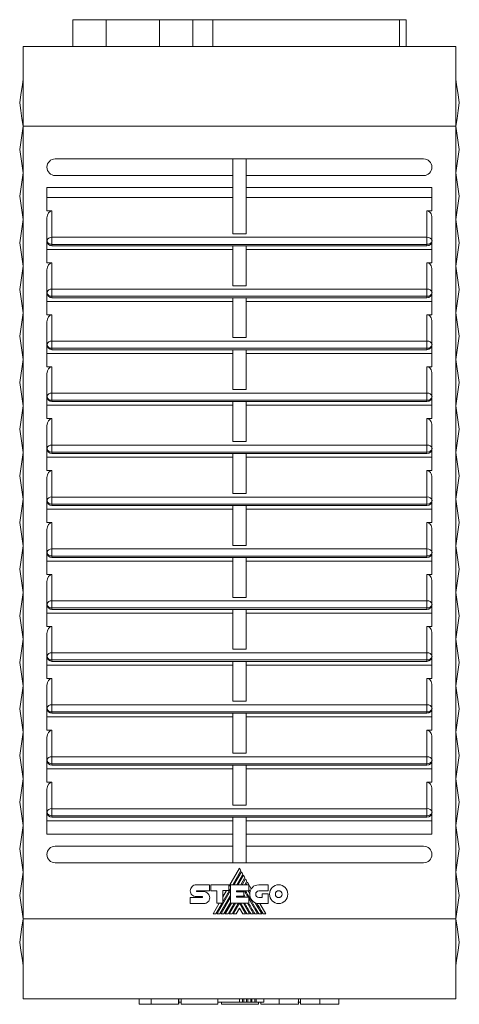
# Model space of a CAD drawing. Header units: millimetres. Extents: x 46 to 553, y 21 to 399.
# Tile 1 of 5: x 264 to 330, y 21 to 168. Entities that reach past the tile are written whole.
import ezdxf

# ---------------------------------------------------------------- set-up
doc = ezdxf.new("R2010")
doc.units = ezdxf.units.MM
doc.linetypes.add('PHANTOM', pattern=[12.7, 6.35, -1.27, 1.27, -1.27, 1.27, -1.27])
doc.layers.add('___VS___', color=7, linetype='Continuous', lineweight=15)

msp = doc.modelspace()

# ---------------------------------------------------------------- linework, layer by layer
at = {"color": 7, "linetype": 'Continuous', "lineweight": 15}
for p, q in [((272.11, 168.36), (272.11, 164.36)), ((272.11, 168.36), (277.11, 168.36)), ((277.11, 168.36), (277.11, 164.36)), ((277.11, 168.36), (285.11, 168.36)), ((285.11, 168.36), (285.11, 164.36)), ((285.11, 168.36), (290.11, 168.36)), ((290.11, 168.36), (290.11, 164.36)), ((290.11, 168.36), (293.11, 168.36)), ((293.11, 168.36), (293.11, 164.36)), ((293.11, 168.36), (321.11, 168.36)), ((321.11, 164.36), (321.11, 168.36)), ((321.11, 168.36), (322.11, 168.36)), ((322.11, 168.36), (322.11, 164.36)), ((264.61, 164.36), (264.61, 152.36)), ((264.61, 164.36), (272.11, 164.36)), ((272.11, 164.36), (277.11, 164.36)), ((277.11, 164.36), (285.11, 164.36)), ((285.11, 164.36), (290.11, 164.36)), ((290.11, 164.36), (290.15, 164.36)), ((290.15, 164.36), (329.61, 164.36)), ((329.61, 164.36), (329.61, 152.36)), ((264.61, 152.36), (264.11, 148.86)), ((329.61, 152.36), (264.61, 152.36)), ((264.61, 152.36), (264.61, 33.36)), ((329.61, 152.36), (329.61, 33.36)), ((330.11, 148.86), (329.61, 152.36)), ((264.11, 148.86), (264.61, 145.36)), ((329.61, 145.36), (330.11, 148.86)), ((296.11, 147.46), (269.46, 147.46)), ((296.11, 136.22), (296.11, 147.46)), ((296.11, 147.46), (298.11, 147.46)), ((298.11, 136.22), (298.11, 147.46)), ((324.76, 147.46), (298.11, 147.46)), ((264.61, 145.36), (264.11, 141.86)), ((269.46, 144.96), (296.11, 144.96)), ((298.11, 144.96), (324.76, 144.96)), ((330.11, 141.86), (329.61, 145.36)), ((296.11, 143.16), (268.21, 143.16)), ((268.21, 139.66), (268.21, 143.16)), ((326.01, 143.16), (298.11, 143.16)), ((326.01, 139.66), (326.01, 143.16)), ((264.11, 141.86), (264.61, 138.36)), ((296.11, 141.66), (268.21, 141.66)), ((326.01, 141.66), (298.11, 141.66)), ((329.61, 138.36), (330.11, 141.86)), ((268.96, 139.66), (268.21, 139.66)), ((268.96, 139.66), (268.96, 135.69)), ((326.01, 139.66), (325.26, 139.66)), ((325.26, 135.69), (325.26, 139.66)), ((264.61, 138.36), (264.11, 134.86)), ((268.21, 138.6), (268.21, 135.16)), ((326.01, 135.16), (326.01, 138.6)), ((330.11, 134.86), (329.61, 138.36)), ((296.11, 136.22), (298.11, 136.22)), ((264.11, 134.86), (264.61, 131.36)), ((268.21, 131.86), (268.21, 135.16)), ((268.96, 134.63), (268.96, 135.69)), ((268.96, 135.69), (325.26, 135.69)), ((268.96, 134.63), (325.26, 134.63)), ((325.26, 134.63), (325.26, 135.69)), ((326.01, 131.86), (326.01, 135.16)), ((329.61, 131.36), (330.11, 134.86)), ((296.11, 133.86), (268.21, 133.86)), ((268.96, 134.41), (296.11, 134.41)), ((296.11, 134.41), (298.11, 134.41)), ((296.11, 128.42), (296.11, 134.41)), ((298.11, 134.41), (325.26, 134.41)), ((298.11, 128.42), (298.11, 134.41)), ((326.01, 133.86), (298.11, 133.86)), ((268.96, 131.86), (268.21, 131.86)), ((268.96, 131.86), (268.96, 127.89)), ((325.26, 127.89), (325.26, 131.86)), ((326.01, 131.86), (325.26, 131.86)), ((264.61, 131.36), (264.11, 127.86)), ((268.21, 130.8), (268.21, 127.36)), ((326.01, 127.36), (326.01, 130.8)), ((330.11, 127.86), (329.61, 131.36)), ((264.11, 127.86), (264.61, 124.36)), ((268.21, 124.06), (268.21, 127.36)), ((268.96, 126.83), (268.96, 127.89)), ((268.96, 127.89), (325.26, 127.89)), ((296.11, 128.42), (298.11, 128.42)), ((325.26, 126.83), (325.26, 127.89)), ((326.01, 124.06), (326.01, 127.36)), ((329.61, 124.36), (330.11, 127.86)), ((296.11, 126.06), (268.21, 126.06)), ((268.96, 126.83), (325.26, 126.83)), ((268.96, 126.61), (296.11, 126.61)), ((296.11, 126.61), (298.11, 126.61)), ((296.11, 120.62), (296.11, 126.61)), ((298.11, 126.61), (325.26, 126.61)), ((298.11, 120.62), (298.11, 126.61)), ((326.01, 126.06), (298.11, 126.06)), ((264.61, 124.36), (264.11, 120.86)), ((330.11, 120.86), (329.61, 124.36)), ((268.96, 124.06), (268.21, 124.06)), ((268.21, 123), (268.21, 119.56)), ((268.96, 124.06), (268.96, 120.09)), ((325.26, 120.09), (325.26, 124.06)), ((326.01, 124.06), (325.26, 124.06)), ((326.01, 119.56), (326.01, 123)), ((264.11, 120.86), (264.61, 117.36)), ((268.96, 119.03), (268.96, 120.09)), ((268.96, 120.09), (325.26, 120.09)), ((296.11, 120.62), (298.11, 120.62)), ((325.26, 119.03), (325.26, 120.09)), ((329.61, 117.36), (330.11, 120.86)), ((268.21, 116.26), (268.21, 119.56)), ((268.96, 119.03), (325.26, 119.03)), ((268.96, 118.81), (296.11, 118.81)), ((296.11, 118.81), (298.11, 118.81)), ((296.11, 112.82), (296.11, 118.81)), ((298.11, 118.81), (325.26, 118.81)), ((298.11, 112.82), (298.11, 118.81)), ((326.01, 116.26), (326.01, 119.56)), ((264.61, 117.36), (264.11, 113.86)), ((296.11, 118.26), (268.21, 118.26)), ((326.01, 118.26), (298.11, 118.26)), ((330.11, 113.86), (329.61, 117.36)), ((268.96, 116.26), (268.21, 116.26)), ((268.96, 116.26), (268.96, 112.29)), ((325.26, 112.29), (325.26, 116.26)), ((326.01, 116.26), (325.26, 116.26)), ((264.11, 113.86), (264.61, 110.36)), ((268.21, 115.2), (268.21, 111.76)), ((326.01, 111.76), (326.01, 115.2)), ((329.61, 110.36), (330.11, 113.86)), ((296.11, 112.82), (298.11, 112.82)), ((268.21, 108.46), (268.21, 111.76)), ((268.96, 111.23), (268.96, 112.29)), ((268.96, 112.29), (325.26, 112.29)), ((268.96, 111.23), (325.26, 111.23)), ((268.96, 111.01), (296.11, 111.01)), ((296.11, 111.01), (298.11, 111.01)), ((296.11, 105.02), (296.11, 111.01)), ((298.11, 111.01), (325.26, 111.01)), ((298.11, 105.02), (298.11, 111.01)), ((325.26, 111.23), (325.26, 112.29)), ((326.01, 108.46), (326.01, 111.76)), ((264.61, 110.36), (264.11, 106.86)), ((296.11, 110.46), (268.21, 110.46)), ((326.01, 110.46), (298.11, 110.46)), ((330.11, 106.86), (329.61, 110.36)), ((268.96, 108.46), (268.21, 108.46)), ((268.96, 108.46), (268.96, 104.49)), ((326.01, 108.46), (325.26, 108.46)), ((325.26, 104.49), (325.26, 108.46)), ((264.11, 106.86), (264.61, 103.36)), ((268.21, 107.4), (268.21, 103.96)), ((326.01, 103.96), (326.01, 107.4)), ((329.61, 103.36), (330.11, 106.86)), ((296.11, 105.02), (298.11, 105.02)), ((268.21, 100.66), (268.21, 103.96)), ((268.96, 103.43), (268.96, 104.49)), ((268.96, 104.49), (325.26, 104.49)), ((325.26, 103.43), (325.26, 104.49)), ((326.01, 100.66), (326.01, 103.96)), ((264.61, 103.36), (264.11, 99.86)), ((296.11, 102.66), (268.21, 102.66)), ((268.96, 103.43), (325.26, 103.43)), ((268.96, 103.21), (296.11, 103.21)), ((296.11, 103.21), (298.11, 103.21)), ((296.11, 97.22), (296.11, 103.21)), ((298.11, 103.21), (325.26, 103.21)), ((298.11, 97.22), (298.11, 103.21)), ((326.01, 102.66), (298.11, 102.66)), ((330.11, 99.86), (329.61, 103.36)), ((268.96, 100.66), (268.21, 100.66)), ((268.96, 100.66), (268.96, 96.69)), ((325.26, 96.69), (325.26, 100.66)), ((326.01, 100.66), (325.26, 100.66)), ((264.11, 99.86), (264.61, 96.36)), ((268.21, 99.6), (268.21, 96.16)), ((326.01, 96.16), (326.01, 99.6)), ((329.61, 96.36), (330.11, 99.86)), ((264.61, 96.36), (264.11, 92.86)), ((268.21, 92.86), (268.21, 96.16)), ((268.96, 95.63), (268.96, 96.69)), ((268.96, 96.69), (325.26, 96.69)), ((296.11, 97.22), (298.11, 97.22)), ((325.26, 95.63), (325.26, 96.69)), ((326.01, 92.86), (326.01, 96.16)), ((330.11, 92.86), (329.61, 96.36)), ((296.11, 94.86), (268.21, 94.86)), ((268.96, 95.63), (325.26, 95.63)), ((268.96, 95.41), (296.11, 95.41)), ((296.11, 95.41), (298.11, 95.41)), ((296.11, 89.42), (296.11, 95.41)), ((298.11, 95.41), (325.26, 95.41)), ((298.11, 89.42), (298.11, 95.41)), ((326.01, 94.86), (298.11, 94.86)), ((264.11, 92.86), (264.61, 89.36)), ((268.96, 92.86), (268.21, 92.86)), ((268.21, 91.8), (268.21, 88.36)), ((268.96, 92.86), (268.96, 88.89)), ((326.01, 92.86), (325.26, 92.86)), ((325.26, 88.89), (325.26, 92.86)), ((326.01, 88.36), (326.01, 91.8)), ((329.61, 89.36), (330.11, 92.86)), ((264.61, 89.36), (264.11, 85.86)), ((268.96, 87.83), (268.96, 88.89)), ((268.96, 88.89), (325.26, 88.89)), ((296.11, 89.42), (298.11, 89.42)), ((325.26, 87.83), (325.26, 88.89)), ((330.11, 85.86), (329.61, 89.36)), ((268.21, 85.06), (268.21, 88.36)), ((268.96, 87.83), (325.26, 87.83)), ((268.96, 87.61), (296.11, 87.61)), ((296.11, 87.61), (298.11, 87.61)), ((296.11, 81.62), (296.11, 87.61)), ((298.11, 87.61), (325.26, 87.61)), ((298.11, 81.62), (298.11, 87.61)), ((326.01, 85.06), (326.01, 88.36)), ((264.11, 85.86), (264.61, 82.36)), ((296.11, 87.06), (268.21, 87.06)), ((326.01, 87.06), (298.11, 87.06)), ((329.61, 82.36), (330.11, 85.86)), ((268.21, 85.06), (268.96, 85.06)), ((268.96, 85.06), (268.96, 81.09)), ((325.26, 85.06), (326.01, 85.06)), ((325.26, 81.09), (325.26, 85.06)), ((268.21, 84), (268.21, 80.56)), ((326.01, 80.56), (326.01, 84)), ((264.61, 82.36), (264.11, 78.86)), ((296.11, 81.62), (298.11, 81.62)), ((330.11, 78.86), (329.61, 82.36)), ((268.21, 77.26), (268.21, 80.56)), ((268.96, 80.03), (268.96, 81.09)), ((268.96, 81.09), (325.26, 81.09)), ((268.96, 80.03), (325.26, 80.03)), ((325.26, 80.03), (325.26, 81.09)), ((326.01, 77.26), (326.01, 80.56)), ((264.11, 78.86), (264.61, 75.36)), ((296.11, 79.26), (268.21, 79.26)), ((268.96, 79.81), (296.11, 79.81)), ((296.11, 79.81), (298.11, 79.81)), ((296.11, 73.82), (296.11, 79.81)), ((298.11, 79.81), (325.26, 79.81)), ((298.11, 73.82), (298.11, 79.81)), ((326.01, 79.26), (298.11, 79.26)), ((329.61, 75.36), (330.11, 78.86)), ((268.96, 77.26), (268.21, 77.26)), ((268.96, 77.26), (268.96, 73.29)), ((326.01, 77.26), (325.26, 77.26)), ((325.26, 73.29), (325.26, 77.26)), ((268.21, 76.2), (268.21, 72.76)), ((326.01, 72.76), (326.01, 76.2)), ((264.61, 75.36), (264.11, 71.86)), ((330.11, 71.86), (329.61, 75.36)), ((268.21, 69.46), (268.21, 72.76)), ((268.96, 72.23), (268.96, 73.29)), ((268.96, 73.29), (325.26, 73.29)), ((296.11, 73.82), (298.11, 73.82)), ((325.26, 72.23), (325.26, 73.29)), ((326.01, 69.46), (326.01, 72.76)), ((264.11, 71.86), (264.61, 68.36)), ((296.11, 71.46), (268.21, 71.46)), ((268.96, 72.23), (325.26, 72.23)), ((268.96, 72.01), (296.11, 72.01)), ((296.11, 72.01), (298.11, 72.01)), ((296.11, 66.02), (296.11, 72.01)), ((298.11, 72.01), (325.26, 72.01)), ((298.11, 66.02), (298.11, 72.01)), ((326.01, 71.46), (298.11, 71.46)), ((329.61, 68.36), (330.11, 71.86)), ((264.61, 68.36), (264.11, 64.86)), ((268.96, 69.46), (268.21, 69.46)), ((268.21, 68.4), (268.21, 64.96)), ((268.96, 69.46), (268.96, 65.49)), ((326.01, 69.46), (325.26, 69.46)), ((325.26, 65.49), (325.26, 69.46)), ((326.01, 64.96), (326.01, 68.4)), ((330.11, 64.86), (329.61, 68.36)), ((268.96, 64.43), (268.96, 65.49)), ((268.96, 65.49), (325.26, 65.49)), ((296.11, 66.02), (298.11, 66.02)), ((325.26, 64.43), (325.26, 65.49)), ((264.11, 64.86), (264.61, 61.36)), ((268.21, 61.66), (268.21, 64.96)), ((296.11, 63.66), (268.21, 63.66)), ((268.96, 64.43), (325.26, 64.43)), ((268.96, 64.21), (296.11, 64.21)), ((296.11, 64.21), (298.11, 64.21)), ((296.11, 58.22), (296.11, 64.21)), ((298.11, 64.21), (325.26, 64.21)), ((298.11, 58.22), (298.11, 64.21)), ((326.01, 63.66), (298.11, 63.66)), ((326.01, 61.66), (326.01, 64.96)), ((329.61, 61.36), (330.11, 64.86)), ((264.61, 61.36), (264.11, 57.86)), ((268.96, 61.66), (268.21, 61.66)), ((268.96, 61.66), (268.96, 57.69)), ((326.01, 61.66), (325.26, 61.66)), ((325.26, 57.69), (325.26, 61.66)), ((330.11, 57.86), (329.61, 61.36)), ((268.21, 60.6), (268.21, 57.16)), ((326.01, 57.16), (326.01, 60.6)), ((264.11, 57.86), (264.61, 54.36)), ((268.96, 56.63), (268.96, 57.69)), ((268.96, 57.69), (325.26, 57.69)), ((296.11, 58.22), (298.11, 58.22)), ((325.26, 56.63), (325.26, 57.69)), ((329.61, 54.36), (330.11, 57.86)), ((268.21, 53.86), (268.21, 57.16)), ((268.96, 56.63), (325.26, 56.63)), ((268.96, 56.41), (296.11, 56.41)), ((296.11, 56.41), (298.11, 56.41)), ((296.11, 50.42), (296.11, 56.41)), ((298.11, 56.41), (325.26, 56.41)), ((298.11, 50.42), (298.11, 56.41)), ((326.01, 53.86), (326.01, 57.16)), ((296.11, 55.86), (268.21, 55.86)), ((326.01, 55.86), (298.11, 55.86)), ((264.61, 54.36), (264.11, 50.86)), ((268.96, 53.86), (268.21, 53.86)), ((268.96, 53.86), (268.96, 49.89)), ((326.01, 53.86), (325.26, 53.86)), ((325.26, 49.89), (325.26, 53.86)), ((330.11, 50.86), (329.61, 54.36)), ((268.21, 52.8), (268.21, 49.36)), ((326.01, 49.36), (326.01, 52.8)), ((264.11, 50.86), (264.61, 47.36)), ((296.11, 50.42), (298.11, 50.42)), ((329.61, 47.36), (330.11, 50.86)), ((268.21, 46.06), (268.21, 49.36)), ((268.96, 48.83), (268.96, 49.89)), ((268.96, 49.89), (325.26, 49.89)), ((268.96, 48.83), (325.26, 48.83)), ((325.26, 48.83), (325.26, 49.89)), ((326.01, 46.06), (326.01, 49.36)), ((264.61, 47.36), (264.11, 43.86)), ((296.11, 48.06), (268.21, 48.06)), ((268.96, 48.61), (296.11, 48.61)), ((296.11, 48.61), (298.11, 48.61)), ((296.11, 41.76), (296.11, 48.61)), ((298.11, 48.61), (325.26, 48.61)), ((298.11, 41.76), (298.11, 48.61)), ((326.01, 48.06), (298.11, 48.06)), ((330.11, 43.86), (329.61, 47.36)), ((296.11, 46.06), (268.21, 46.06)), ((326.01, 46.06), (298.11, 46.06)), ((264.11, 43.86), (264.61, 40.36)), ((296.11, 44.26), (269.46, 44.26)), ((324.76, 44.26), (298.11, 44.26)), ((329.61, 40.36), (330.11, 43.86)), ((269.46, 41.76), (296.11, 41.76)), ((296.11, 41.76), (298.11, 41.76)), ((298.11, 41.76), (324.76, 41.76)), ((264.61, 40.36), (264.11, 36.86)), ((297.1, 40.96), (295.5, 38.18)), ((296.09, 38.46), (297.32, 40.59)), ((297.41, 40.42), (296.28, 38.46)), ((296.7, 38.46), (297.62, 40.06)), ((297.32, 40.59), (297.1, 40.96)), ((297.62, 40.06), (297.41, 40.42)), ((330.11, 36.86), (329.61, 40.36)), ((290.61, 38.47), (292.63, 38.47)), ((292.63, 38.47), (292.63, 37.57)), ((292.83, 37.57), (292.83, 38.47)), ((292.83, 38.47), (295.5, 38.47)), ((295.5, 38.47), (295.5, 37.58)), ((295.77, 35.69), (295.77, 38.46)), ((295.77, 38.46), (298.5, 38.46)), ((297.72, 39.9), (296.88, 38.46)), ((297.3, 38.46), (297.93, 39.54)), ((298.02, 39.37), (297.49, 38.46)), ((297.93, 39.54), (297.72, 39.9)), ((297.92, 38.46), (298.23, 39)), ((298.23, 39), (298.02, 39.37)), ((298.32, 38.85), (298.1, 38.46)), ((298.88, 37.87), (298.32, 38.85)), ((298.5, 38.46), (298.5, 37.56)), ((300.03, 38.45), (301.43, 38.45)), ((301.43, 38.45), (301.43, 37.55)), ((290.73, 37.57), (292.63, 37.57)), ((290.73, 37.43), (291.76, 37.43)), ((293.7, 37.57), (292.83, 37.57)), ((293.7, 35.69), (293.7, 37.57)), ((293.76, 34.09), (295.77, 37.58)), ((294.61, 35.9), (295.77, 37.91)), ((295.5, 37.58), (294.61, 37.58)), ((294.61, 35.69), (294.61, 37.58)), ((295.15, 37.58), (294.61, 36.64)), ((296.68, 37.56), (298.5, 37.56)), ((296.68, 37.56), (296.68, 37.42)), ((296.68, 37.42), (297.77, 37.42)), ((296.89, 37.42), (296.97, 37.56)), ((297.31, 37.42), (297.4, 37.56)), ((297.5, 37.42), (297.58, 37.56)), ((297.77, 37.42), (297.77, 36.74)), ((297.92, 37.4), (298.01, 37.56)), ((297.92, 37.4), (298.38, 36.6)), ((298.43, 37.56), (298.67, 37.15)), ((301.43, 37.55), (300.03, 37.55)), ((300.51, 36.54), (300.51, 37.08)), ((300.51, 37.08), (301.4, 37.08)), ((301.4, 37.08), (301.4, 35.65)), ((264.11, 36.86), (264.61, 33.36)), ((289.73, 36.54), (291.5, 36.54)), ((291.76, 35.65), (289.73, 35.65)), ((291.5, 36.69), (290.62, 36.69)), ((294.06, 35.69), (293.14, 34.09)), ((293.57, 34.09), (294.49, 35.69)), ((293.7, 35.69), (294.61, 35.69)), ((294.17, 34.09), (295.77, 36.86)), ((294.37, 34.09), (295.77, 36.53)), ((294.78, 34.09), (295.77, 35.81)), ((294.97, 34.09), (295.89, 35.69)), ((295.39, 34.09), (296.31, 35.69)), ((295.58, 34.09), (296.5, 35.69)), ((295.77, 35.69), (298.49, 35.69)), ((295.99, 34.09), (296.92, 35.69)), ((296.18, 34.09), (297.1, 35.68)), ((296.68, 36.74), (297.77, 36.74)), ((296.68, 36.74), (296.68, 36.6)), ((296.68, 36.6), (298.49, 36.6)), ((296.84, 36.6), (296.92, 36.74)), ((297.03, 36.6), (297.11, 36.74)), ((298.02, 34.09), (297.1, 35.68)), ((298.21, 34.09), (297.28, 35.69)), ((297.69, 36.74), (297.77, 36.6)), ((297.69, 35.69), (298.62, 34.09)), ((298.3, 35.69), (299.22, 34.09)), ((298.49, 35.69), (298.49, 36.6)), ((298.49, 36.42), (299.83, 34.09)), ((299.47, 35.77), (300.44, 34.09)), ((300.03, 36.54), (300.51, 36.54)), ((301.4, 35.65), (300.04, 35.65)), ((301.07, 34.09), (300.17, 35.65)), ((329.61, 33.36), (330.11, 36.86)), ((297.1, 34.95), (296.6, 34.09)), ((297.1, 34.95), (297.6, 34.09)), ((264.61, 33.36), (329.61, 33.36)), ((264.61, 33.36), (264.61, 21.36)), ((329.61, 33.36), (329.61, 21.36)), ((329.61, 21.36), (264.61, 21.36)), ((282.03, 20.51), (282.03, 21.36)), ((283.84, 20.51), (283.84, 21.36)), ((287.97, 20.51), (287.97, 21.36)), ((287.99, 20.51), (287.99, 21.36)), ((288.36, 20.86), (287.99, 20.86)), ((288.36, 20.51), (288.36, 21.36)), ((293.84, 20.51), (293.84, 21.36)), ((297.11, 20.85), (293.84, 20.85)), ((294.39, 20.51), (294.39, 20.85)), ((297.11, 20.85), (297.11, 21.36)), ((297.55, 20.85), (297.11, 20.85)), ((297.55, 20.85), (297.55, 21.36)), ((297.74, 20.85), (297.55, 20.85)), ((297.74, 20.85), (297.74, 21.36)), ((298.17, 20.85), (297.74, 20.85)), ((298.17, 20.85), (298.17, 21.36)), ((298.36, 20.85), (298.17, 20.85)), ((298.36, 20.85), (298.36, 21.36)), ((298.79, 20.85), (298.36, 20.85)), ((298.79, 20.85), (298.79, 21.36)), ((298.98, 20.85), (298.79, 20.85)), ((298.98, 20.85), (298.98, 21.36)), ((299.42, 20.85), (298.98, 20.85)), ((299.42, 20.85), (299.42, 21.36)), ((299.61, 20.85), (299.42, 20.85)), ((299.61, 20.85), (299.61, 21.36)), ((300.79, 20.85), (299.61, 20.85)), ((299.97, 20.51), (299.97, 20.85)), ((300.3, 20.51), (300.3, 20.85)), ((300.79, 20.85), (300.79, 21.36)), ((303.09, 20.51), (303.09, 21.36)), ((306.28, 20.86), (305.89, 20.86)), ((305.96, 20.51), (305.96, 21.36)), ((306.28, 20.51), (306.28, 21.36)), ((309.15, 20.51), (309.15, 21.36)), ((312.03, 20.51), (312.03, 21.36)), ((283.84, 20.51), (287.97, 20.51)), ((288.36, 20.51), (293.84, 20.51)), ((294.39, 20.51), (299.97, 20.51)), ((305.96, 20.51), (303.09, 20.51))]:
    msp.add_line(p, q, dxfattribs=at)
at = {"color": 8, "linetype": 'Continuous', "lineweight": 15}
for p, q in [((268.96, 134.41), (268.96, 134.63)), ((325.26, 134.41), (325.26, 134.63)), ((268.96, 126.61), (268.96, 126.83)), ((325.26, 126.61), (325.26, 126.83)), ((268.96, 118.81), (268.96, 119.03)), ((325.26, 118.81), (325.26, 119.03)), ((268.96, 111.01), (268.96, 111.23)), ((325.26, 111.01), (325.26, 111.23)), ((268.96, 103.21), (268.96, 103.43)), ((325.26, 103.21), (325.26, 103.43)), ((268.96, 95.41), (268.96, 95.63)), ((325.26, 95.41), (325.26, 95.63)), ((268.96, 87.61), (268.96, 87.83)), ((325.26, 87.61), (325.26, 87.83)), ((268.96, 79.81), (268.96, 80.03)), ((325.26, 79.81), (325.26, 80.03)), ((268.96, 72.01), (268.96, 72.23)), ((325.26, 72.01), (325.26, 72.23)), ((268.96, 64.21), (268.96, 64.43)), ((325.26, 64.21), (325.26, 64.43)), ((268.96, 56.41), (268.96, 56.63)), ((325.26, 56.41), (325.26, 56.63)), ((268.96, 48.61), (268.96, 48.83)), ((325.26, 48.61), (325.26, 48.83))]:
    msp.add_line(p, q, dxfattribs=at)
at = {"color": 7, "linetype": 'Continuous', "lineweight": 15, "flags": 128}
for points in [[(264.61, 159.36), (264.46, 158.3), (264.29, 157.13), (264.11, 155.86)], [(330.11, 155.86), (329.93, 157.13), (329.76, 158.3), (329.61, 159.36)], [(264.11, 155.86), (264.27, 154.72), (264.44, 153.55), (264.61, 152.36)], [(329.61, 152.36), (329.78, 153.55), (329.95, 154.72), (330.11, 155.86)], [(300.65, 34.09), (300.36, 34.58), (300.1, 35.03), (299.9, 35.37), (299.72, 35.68)], [(264.61, 33.36), (264.44, 32.17), (264.27, 31), (264.11, 29.86)], [(330.11, 29.86), (329.95, 31), (329.78, 32.17), (329.61, 33.36)], [(264.11, 29.86), (264.29, 28.6), (264.46, 27.42), (264.61, 26.36)], [(329.61, 26.36), (329.76, 27.42), (329.93, 28.6), (330.11, 29.86)]]:
    msp.add_lwpolyline(points, dxfattribs=at)
at = {"color": 7, "linetype": 'Continuous', "lineweight": 15}
for centre, radius, start, end in [((269.46, 146.21), 1.25, 90, 270), ((324.76, 146.21), 1.25, 270, 90), ((268.87, 135.03), 0.67, 81.9504, 168.5782), ((268.96, 135.16), 0.75, 180, 270), ((268.87, 135.3), 0.67, 191.4219, 278.0491), ((325.36, 135.03), 0.67, 11.4218, 98.0497), ((325.26, 135.16), 0.75, 270, 0), ((325.36, 135.3), 0.67, 261.9509, 348.578), ((268.87, 127.23), 0.67, 81.9507, 168.5783), ((268.96, 127.36), 0.75, 180, 270), ((268.87, 127.5), 0.67, 191.4218, 278.0496), ((325.36, 127.23), 0.67, 11.4218, 98.0493), ((325.26, 127.36), 0.75, 270, 0), ((325.36, 127.5), 0.67, 261.9503, 348.5782), ((268.87, 119.43), 0.67, 81.9504, 168.5782), ((325.36, 119.43), 0.67, 11.4218, 98.0497), ((268.96, 119.56), 0.75, 180, 270), ((268.87, 119.7), 0.67, 191.4217, 278.0493), ((325.26, 119.56), 0.75, 270, 360), ((325.36, 119.7), 0.67, 261.9507, 348.5782), ((268.87, 111.63), 0.67, 81.9509, 168.5781), ((268.96, 111.76), 0.75, 180, 270), ((268.87, 111.9), 0.67, 191.4218, 278.0496), ((325.36, 111.63), 0.67, 11.422, 98.0491), ((325.26, 111.76), 0.75, 270, 0), ((325.36, 111.9), 0.67, 261.9503, 348.5782), ((268.87, 103.83), 0.67, 81.9502, 168.5788), ((268.96, 103.96), 0.75, 180, 270), ((268.87, 104.1), 0.67, 191.4221, 278.0497), ((325.36, 103.83), 0.67, 11.4212, 98.0499), ((325.26, 103.96), 0.75, 270, 360), ((325.36, 104.1), 0.67, 261.9502, 348.5779), ((268.87, 96.03), 0.67, 81.9505, 168.5785), ((268.96, 96.16), 0.75, 180, 270), ((268.87, 96.3), 0.67, 191.4223, 278.0487), ((325.36, 96.03), 0.67, 11.4215, 98.0496), ((325.26, 96.16), 0.75, 270, 360), ((325.36, 96.3), 0.67, 261.9512, 348.5777), ((268.87, 88.23), 0.67, 81.9503, 168.5779), ((325.36, 88.23), 0.67, 11.4221, 98.0498), ((268.96, 88.36), 0.75, 180, 270), ((268.87, 88.5), 0.67, 191.4212, 278.0498), ((325.26, 88.36), 0.75, 270, 360), ((325.36, 88.5), 0.67, 261.9501, 348.5788), ((268.87, 80.43), 0.67, 81.9502, 168.5788), ((268.96, 80.56), 0.75, 180, 270), ((268.87, 80.7), 0.67, 191.4221, 278.0497), ((325.36, 80.43), 0.67, 11.4212, 98.0499), ((325.26, 80.56), 0.75, 270, 360), ((325.36, 80.7), 0.67, 261.9502, 348.5779), ((268.87, 72.63), 0.67, 81.9505, 168.5785), ((268.96, 72.76), 0.75, 180, 270), ((268.87, 72.9), 0.67, 191.4221, 278.0497), ((325.36, 72.63), 0.67, 11.4215, 98.0496), ((325.26, 72.76), 0.75, 270, 360), ((325.36, 72.9), 0.67, 261.9502, 348.5779), ((268.87, 64.83), 0.67, 81.9513, 168.5777), ((325.36, 64.83), 0.67, 11.4223, 98.0488), ((268.96, 64.96), 0.75, 180, 270), ((268.87, 65.1), 0.67, 191.4215, 278.0495), ((325.26, 64.96), 0.75, 270, 360), ((325.36, 65.1), 0.67, 261.9504, 348.5785), ((268.87, 57.03), 0.67, 81.9503, 168.5779), ((325.36, 57.03), 0.67, 11.4221, 98.0498), ((268.96, 57.16), 0.75, 180, 270), ((268.87, 57.3), 0.67, 191.4212, 278.0498), ((325.26, 57.16), 0.75, 270, 360), ((325.36, 57.3), 0.67, 261.9501, 348.5788), ((268.87, 49.23), 0.67, 81.9502, 168.5788), ((268.96, 49.36), 0.75, 180, 270), ((268.87, 49.5), 0.67, 191.4221, 278.0497), ((325.36, 49.23), 0.67, 11.4212, 98.0499), ((325.26, 49.36), 0.75, 270, 360), ((325.36, 49.5), 0.67, 261.9502, 348.5779), ((269.46, 43.01), 1.25, 90, 270), ((324.76, 43.01), 1.25, 270, 90), ((300.04, 37.02), 1.38, 174.6401, 270), ((300.19, 37.09), 1.53, 149.0381, 166.8386)]:
    msp.add_arc(centre, radius, start, end, dxfattribs=at)
for centre, major_axis, start_param, end_param in [((268.96, 138.6), (0, 1.06), 0, 1.570796), ((325.26, 138.6), (0, -1.06), 1.570796, 3.141593), ((268.96, 130.8), (0, 1.06), 0, 1.570796), ((325.26, 130.8), (0, -1.06), 1.570796, 3.141593), ((268.96, 123), (0, 1.06), 0, 1.570796), ((325.26, 123), (0, -1.06), 1.570796, 3.141593), ((268.96, 115.2), (0, 1.06), 0, 1.570796), ((325.26, 115.2), (0, -1.06), 1.570796, 3.141593), ((268.96, 107.4), (0, 1.06), 0, 1.570796), ((325.26, 107.4), (0, -1.06), 1.570796, 3.141593), ((268.96, 99.6), (0, 1.06), 0, 1.570796), ((325.26, 99.6), (0, -1.06), 1.570796, 3.141593), ((268.96, 91.8), (0, 1.06), 0, 1.570796), ((325.26, 91.8), (0, -1.06), 1.570796, 3.141593), ((268.96, 84), (0, 1.06), 0, 1.570796), ((325.26, 84), (0, -1.06), 1.570796, 3.141593), ((268.96, 76.2), (0, 1.06), 0, 1.570796), ((325.26, 76.2), (0, -1.06), 1.570796, 3.141593), ((268.96, 68.4), (0, 1.06), 0, 1.570796), ((325.26, 68.4), (0, -1.06), 1.570796, 3.141593), ((268.96, 60.6), (0, 1.06), 0, 1.570796), ((325.26, 60.6), (0, -1.06), 1.570796, 3.141593), ((268.96, 52.8), (0, 1.06), 0, 1.570796), ((325.26, 52.8), (0, -1.06), 1.570796, 3.141593)]:
    msp.add_ellipse(centre, major_axis=major_axis, ratio=0.707107, start_param=start_param, end_param=end_param, dxfattribs=at)
for points in [[(289.99, 38.2), (290.15, 38.37), (290.37, 38.47), (290.61, 38.47)], [(299.04, 38.07), (299.27, 38.31), (299.6, 38.45), (300.03, 38.45)], [(302.02, 38.05), (302.27, 38.3), (302.62, 38.46), (302.99, 38.46)], [(302.99, 38.46), (303.37, 38.46), (303.72, 38.3), (303.97, 38.05)], [(289.73, 37.57), (289.73, 37.81), (289.83, 38.04), (289.99, 38.2)], [(289.96, 36.94), (289.82, 37.09), (289.73, 37.29), (289.73, 37.57)], [(290.69, 37.55), (290.68, 37.54), (290.67, 37.52), (290.67, 37.49)], [(290.67, 37.49), (290.67, 37.48), (290.68, 37.46), (290.69, 37.45)], [(290.73, 37.57), (290.72, 37.57), (290.7, 37.56), (290.69, 37.55)], [(290.69, 37.45), (290.7, 37.44), (290.72, 37.43), (290.73, 37.43)], [(291.76, 37.43), (292, 37.43), (292.22, 37.33), (292.38, 37.16)], [(292.38, 37.16), (292.54, 36.99), (292.64, 36.76), (292.64, 36.51)], [(300.03, 34.09), (298.74, 36.3), (298.07, 37.46), (298.02, 37.56)], [(298.71, 37.43), (298.63, 37.57), (298.56, 37.69), (298.5, 37.79)], [(298.67, 37.15), (298.67, 37.25), (298.69, 37.34), (298.71, 37.43)], [(298.88, 37.87), (298.93, 37.94), (298.98, 38.01), (299.04, 38.07)], [(299.69, 37.41), (299.6, 37.31), (299.54, 37.19), (299.54, 37.05)], [(299.54, 37.05), (299.54, 36.91), (299.6, 36.78), (299.68, 36.69)], [(300.03, 37.55), (299.89, 37.55), (299.77, 37.5), (299.69, 37.41)], [(301.62, 37.05), (301.62, 37.44), (301.78, 37.79), (302.02, 38.05)], [(302.02, 36.05), (301.78, 36.31), (301.62, 36.66), (301.62, 37.05)], [(302.64, 37.42), (302.55, 37.32), (302.5, 37.19), (302.5, 37.05)], [(302.5, 37.05), (302.5, 36.91), (302.55, 36.78), (302.64, 36.68)], [(302.99, 37.57), (302.86, 37.57), (302.73, 37.51), (302.64, 37.42)], [(303.35, 37.42), (303.26, 37.51), (303.13, 37.57), (302.99, 37.57)], [(303.5, 37.05), (303.5, 37.19), (303.44, 37.32), (303.35, 37.42)], [(303.35, 36.68), (303.44, 36.78), (303.5, 36.91), (303.5, 37.05)], [(303.97, 38.05), (304.21, 37.79), (304.37, 37.44), (304.37, 37.05)], [(304.37, 37.05), (304.37, 36.66), (304.22, 36.31), (303.97, 36.05)], [(290.62, 36.69), (290.36, 36.7), (290.13, 36.78), (289.96, 36.94)], [(291.54, 36.67), (291.53, 36.68), (291.52, 36.69), (291.5, 36.69)], [(291.5, 36.54), (291.52, 36.54), (291.53, 36.55), (291.54, 36.56)], [(291.56, 36.61), (291.56, 36.63), (291.55, 36.65), (291.54, 36.67)], [(291.54, 36.56), (291.56, 36.57), (291.56, 36.59), (291.56, 36.61)], [(292.38, 35.9), (292.22, 35.74), (292, 35.65), (291.76, 35.65)], [(292.64, 36.51), (292.64, 36.26), (292.54, 36.05), (292.38, 35.9)], [(297.96, 36.6), (297.88, 36.75), (297.81, 36.87), (297.77, 36.95)], [(298.81, 34.09), (298.42, 34.76), (298.11, 35.3), (297.88, 35.69)], [(299.42, 34.09), (299.05, 34.73), (298.74, 35.26), (298.49, 35.69)], [(299.68, 36.69), (299.77, 36.6), (299.89, 36.54), (300.03, 36.54)], [(302.99, 35.64), (302.61, 35.64), (302.27, 35.8), (302.02, 36.05)], [(302.64, 36.68), (302.73, 36.59), (302.86, 36.53), (302.99, 36.53)], [(302.99, 36.53), (303.13, 36.53), (303.26, 36.59), (303.35, 36.68)], [(303.97, 36.05), (303.72, 35.8), (303.37, 35.64), (302.99, 35.64)], [(282.03, 20.51), (282.03, 20.51), (282.84, 20.51), (283.84, 20.51)], [(303.09, 20.51), (301.55, 20.51), (300.3, 20.51), (300.3, 20.51)], [(306.28, 20.51), (306.28, 20.51), (307.57, 20.51), (309.15, 20.51)], [(309.15, 20.51), (310.74, 20.51), (312.03, 20.51), (312.03, 20.51)]]:
    msp.add_open_spline(points, degree=3, dxfattribs=at)
at = {"layer": '___VS___', "linetype": 'PHANTOM'}
for p, q in [((289.73, 36.54), (289.73, 35.65)), ((293.14, 34.09), (293.57, 34.09)), ((293.76, 34.09), (294.17, 34.09)), ((294.37, 34.09), (294.78, 34.09)), ((294.97, 34.09), (295.39, 34.09)), ((295.58, 34.09), (295.99, 34.09)), ((296.18, 34.09), (296.6, 34.09)), ((297.6, 34.09), (298.02, 34.09)), ((298.21, 34.09), (298.62, 34.09)), ((298.81, 34.09), (299.22, 34.09)), ((299.42, 34.09), (299.83, 34.09)), ((300.03, 34.09), (300.44, 34.09)), ((300.65, 34.09), (301.07, 34.09))]:
    msp.add_line(p, q, dxfattribs=at)

doc.saveas('drawing.dxf')
